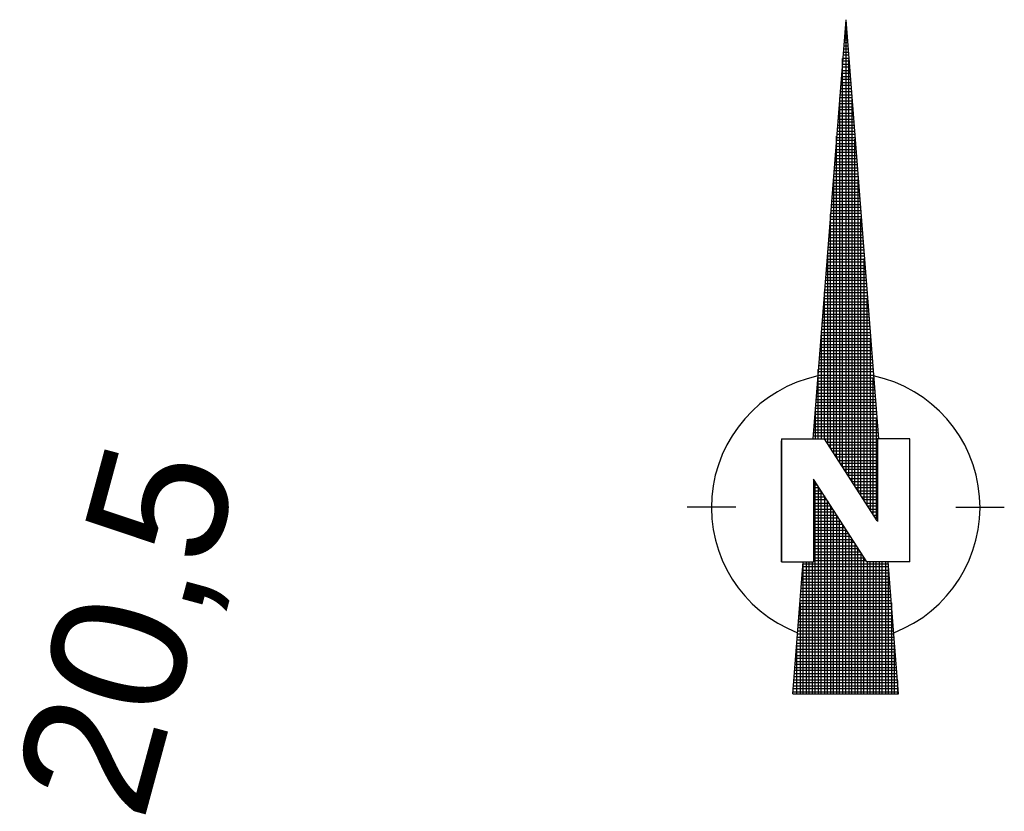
# Model space of a CAD drawing. Header units: millimetres. Extents: x -191 to 81095, y -508122 to 28741.
# Tile 80 of 255: x 5021 to 5028, y 10007 to 10013. Entities that reach past the tile are written whole.
import ezdxf
from ezdxf.enums import TextEntityAlignment as Align

# ---------------------------------------------------------------- set-up
doc = ezdxf.new("R2010")
doc.units = ezdxf.units.MM
doc.layers.get('0').update_dxf_attribs({"color": 251})
doc.layers.add('240620_Dorsten Achse$0$EB-62273S-A-KMTXT', color=1, linetype='Continuous', lineweight=35)
doc.layers.add('TTK-P-Nordpfeil 100', color=5, linetype='Continuous', lineweight=25)
doc.styles.add('240620_Dorsten Achse$0$Beschriftung', font='arial.ttf')

# ---------------------------------------------------------------- blocks, each defined once
blk = doc.blocks.new('Nordpfeil')
at = {"color": 2, "linetype": 'Continuous'}
for p, q in [((0.0032, -0.041), (-0.2404, -3.1488)), ((0.0021, -0.055), (0.0043, -0.055)), ((0.0032, -0.041), (0.0032, -3.3947)), ((0.0032, -0.041), (0.2468, -3.1488)), ((-0.005, -0.1454), (0.0112, -0.1454)), ((0.0095, -0.1228), (-0.0032, -0.1228)), ((-0.0014, -0.1002), (0.0077, -0.1002)), ((0.006, -0.0776), (0.0003, -0.0776)), ((0.0164, -0.2132), (-0.0103, -0.2132)), ((-0.0085, -0.1906), (0.0147, -0.1906)), ((0.0129, -0.168), (-0.0067, -0.168)), ((-0.0156, -0.281), (0.0216, -0.281)), ((0.0199, -0.2584), (-0.0138, -0.2584)), ((-0.0121, -0.2358), (0.0181, -0.2358)), ((0.0268, -0.3488), (-0.0209, -0.3488)), ((-0.0194, -3.3598), (-0.0194, -0.3293)), ((-0.0191, -0.3262), (0.0251, -0.3262)), ((0.0233, -0.3036), (-0.0174, -0.3036)), ((0.0258, -3.4295), (0.0258, -0.336)), ((-0.0262, -0.4166), (0.032, -0.4166)), ((0.0302, -0.394), (-0.0245, -0.394)), ((-0.0227, -0.3714), (0.0285, -0.3714)), ((-0.0333, -0.5069), (0.0389, -0.5069)), ((0.0372, -0.4843), (-0.0315, -0.4843)), ((-0.0298, -0.4617), (0.0354, -0.4617)), ((0.0337, -0.4391), (-0.028, -0.4391)), ((0.0441, -0.5747), (-0.0386, -0.5747)), ((-0.0368, -0.5521), (0.0424, -0.5521)), ((0.0406, -0.5295), (-0.0351, -0.5295)), ((-0.0439, -0.6425), (0.0493, -0.6425)), ((0.0476, -0.6199), (-0.0422, -0.6199)), ((-0.042, -0.6176), (-0.042, -3.3249)), ((-0.0404, -0.5973), (0.0458, -0.5973)), ((0.0484, -0.6309), (0.0484, -3.4644)), ((0.0545, -0.7103), (-0.0492, -0.7103)), ((-0.0475, -0.6877), (0.0527, -0.6877)), ((0.051, -0.6651), (-0.0457, -0.6651)), ((0.0614, -0.8007), (-0.0563, -0.8007)), ((-0.0546, -0.7781), (0.0597, -0.7781)), ((0.0579, -0.7555), (-0.0528, -0.7555)), ((-0.051, -0.7329), (0.0562, -0.7329)), ((-0.0616, -0.8685), (0.0666, -0.8685)), ((0.0649, -0.8459), (-0.0599, -0.8459)), ((-0.0581, -0.8233), (0.0631, -0.8233)), ((0.0718, -0.9363), (-0.067, -0.9363)), ((-0.0652, -0.9137), (0.0701, -0.9137)), ((-0.0646, -3.2901), (-0.0646, -0.9059)), ((0.0683, -0.8911), (-0.0634, -0.8911)), ((0.071, -3.4993), (0.071, -0.9259)), ((-0.0723, -1.004), (0.077, -1.004)), ((0.0753, -0.9814), (-0.0705, -0.9814)), ((-0.0687, -0.9588), (0.0735, -0.9588)), ((-0.0794, -1.0944), (0.0839, -1.0944)), ((0.0822, -1.0718), (-0.0776, -1.0718)), ((-0.0758, -1.0492), (0.0804, -1.0492)), ((0.0787, -1.0266), (-0.074, -1.0266)), ((0.0891, -1.1622), (-0.0847, -1.1622)), ((-0.0829, -1.1396), (0.0874, -1.1396)), ((0.0856, -1.117), (-0.0811, -1.117)), ((-0.09, -1.23), (0.0943, -1.23)), ((0.0926, -1.2074), (-0.0882, -1.2074)), ((-0.0872, -1.1942), (-0.0872, -3.2552)), ((-0.0864, -1.1848), (0.0908, -1.1848)), ((0.0936, -1.2209), (0.0936, -3.5341)), ((0.0995, -1.2978), (-0.0953, -1.2978)), ((-0.0935, -1.2752), (0.0978, -1.2752)), ((0.096, -1.2526), (-0.0917, -1.2526)), ((-0.1006, -1.3656), (0.1047, -1.3656)), ((0.1029, -1.343), (-0.0988, -1.343)), ((-0.0971, -1.3204), (0.1012, -1.3204)), ((-0.1077, -1.4559), (0.1116, -1.4559)), ((0.1099, -1.4334), (-0.1059, -1.4334)), ((-0.1041, -1.4108), (0.1081, -1.4108)), ((0.1064, -1.3882), (-0.1024, -1.3882)), ((0.1168, -1.5237), (-0.113, -1.5237)), ((-0.1112, -1.5011), (0.1151, -1.5011)), ((-0.1098, -3.2203), (-0.1098, -1.4825)), ((0.1133, -1.4785), (-0.1095, -1.4785)), ((0.1162, -3.569), (0.1162, -1.5159)), ((-0.1183, -1.5915), (0.122, -1.5915)), ((0.1203, -1.5689), (-0.1165, -1.5689)), ((-0.1148, -1.5463), (0.1185, -1.5463)), ((0.1272, -1.6593), (-0.1236, -1.6593)), ((-0.1219, -1.6367), (0.1254, -1.6367)), ((0.1237, -1.6141), (-0.1201, -1.6141)), ((0.1341, -1.7497), (-0.1307, -1.7497)), ((-0.1289, -1.7271), (0.1324, -1.7271)), ((0.1306, -1.7045), (-0.1272, -1.7045)), ((-0.1254, -1.6819), (0.1289, -1.6819)), ((-0.136, -1.8175), (0.1393, -1.8175)), ((0.1376, -1.7949), (-0.1342, -1.7949)), ((-0.1325, -1.7723), (0.1358, -1.7723)), ((-0.1324, -1.7708), (-0.1324, -3.1855)), ((0.1388, -1.8109), (0.1388, -3.6039)), ((0.1445, -1.8853), (-0.1413, -1.8853)), ((-0.1396, -1.8627), (0.1428, -1.8627)), ((0.141, -1.8401), (-0.1378, -1.8401)), ((-0.1466, -1.9531), (0.1497, -1.9531)), ((0.1479, -1.9305), (-0.1449, -1.9305)), ((-0.1431, -1.9079), (0.1462, -1.9079)), ((-0.1537, -2.0434), (0.1566, -2.0434)), ((0.1549, -2.0208), (-0.152, -2.0208)), ((-0.1502, -1.9982), (0.1531, -1.9982)), ((0.1514, -1.9756), (-0.1484, -1.9756)), ((0.1618, -2.1112), (-0.159, -2.1112)), ((-0.1573, -2.0886), (0.1601, -2.0886)), ((0.1583, -2.066), (-0.1555, -2.066)), ((-0.155, -3.1506), (-0.155, -2.0591)), ((0.1614, -3.6387), (0.1614, -2.1059)), ((-0.1644, -2.179), (0.167, -2.179)), ((0.1653, -2.1564), (-0.1626, -2.1564)), ((-0.1608, -2.1338), (0.1635, -2.1338)), ((0.1722, -2.2468), (-0.1697, -2.2468)), ((-0.1679, -2.2242), (0.1704, -2.2242)), ((0.1687, -2.2016), (-0.1661, -2.2016)), ((-0.175, -2.3146), (0.1774, -2.3146)), ((0.1756, -2.292), (-0.1732, -2.292)), ((-0.1714, -2.2694), (0.1739, -2.2694)), ((-0.1821, -2.405), (0.1843, -2.405)), ((0.1826, -2.3824), (-0.1803, -2.3824)), ((-0.1785, -2.3598), (0.1808, -2.3598)), ((-0.1776, -2.3474), (-0.1776, -3.1488)), ((0.1791, -2.3372), (-0.1768, -2.3372)), ((0.184, -2.4009), (0.184, -3.6736)), ((0.1895, -2.4728), (-0.1874, -2.4728)), ((-0.1856, -2.4502), (0.1878, -2.4502)), ((0.186, -2.4276), (-0.1838, -2.4276)), ((-0.1927, -2.5405), (0.1947, -2.5405)), ((0.1929, -2.5179), (-0.1909, -2.5179)), ((-0.1891, -2.4953), (0.1912, -2.4953)), ((0.1999, -2.6083), (-0.198, -2.6083)), ((-0.1962, -2.5857), (0.1981, -2.5857)), ((0.1964, -2.5631), (-0.1945, -2.5631)), ((0.2068, -2.6987), (-0.2051, -2.6987)), ((-0.2033, -2.6761), (0.2051, -2.6761)), ((0.2033, -2.6535), (-0.2015, -2.6535)), ((-0.2001, -3.1488), (-0.2001, -2.6357)), ((-0.1998, -2.6309), (0.2016, -2.6309)), ((0.2066, -3.7085), (0.2066, -2.6958)), ((-0.2104, -2.7665), (0.212, -2.7665)), ((0.2103, -2.7439), (-0.2086, -2.7439)), ((-0.2069, -2.7213), (0.2085, -2.7213)), ((0.2172, -2.8343), (-0.2157, -2.8343)), ((-0.2139, -2.8117), (0.2154, -2.8117)), ((0.2137, -2.7891), (-0.2122, -2.7891)), ((-0.221, -2.9021), (0.2224, -2.9021)), ((0.2206, -2.8795), (-0.2193, -2.8795)), ((-0.2175, -2.8569), (0.2189, -2.8569)), ((-0.2281, -2.9925), (0.2293, -2.9925)), ((0.2276, -2.9699), (-0.2263, -2.9699)), ((-0.2246, -2.9473), (0.2258, -2.9473)), ((0.2241, -2.9247), (-0.2228, -2.9247)), ((-0.2227, -2.924), (-0.2227, -3.1488)), ((0.2292, -2.9908), (0.2292, -3.7433)), ((0.2345, -3.0602), (-0.2334, -3.0602)), ((-0.2316, -3.0376), (0.2328, -3.0376)), ((0.231, -3.015), (-0.2299, -3.015)), ((-0.2387, -3.128), (0.2397, -3.128)), ((0.2379, -3.1054), (-0.237, -3.1054)), ((-0.2352, -3.0828), (0.2362, -3.0828)), ((-0.4721, -3.1488), (-0.4721, -4.0615)), ((-0.4721, -3.1488), (-0.1561, -3.1488)), ((-0.4721, -4.0615), (-0.4721, -3.1643)), ((-0.1561, -3.1488), (0.2349, -3.7566)), ((0.2413, -3.1506), (-0.155, -3.1506)), ((-0.1403, -3.1732), (0.2413, -3.1732)), ((0.2413, -3.1958), (-0.1257, -3.1958)), ((0.2413, -3.762), (0.2413, -3.1454)), ((0.4786, -3.1488), (0.2413, -3.1488)), ((0.4786, -4.0615), (0.4786, -3.1488)), ((-0.111, -3.2184), (0.2413, -3.2184)), ((0.2413, -3.241), (-0.0964, -3.241)), ((-0.0817, -3.2636), (0.2413, -3.2636)), ((0.2413, -3.2862), (-0.0671, -3.2862)), ((-0.0524, -3.3088), (0.2413, -3.3088)), ((0.2413, -3.3314), (-0.0378, -3.3314)), ((-0.0232, -3.354), (0.2413, -3.354)), ((0.2413, -3.3766), (-0.0085, -3.3766)), ((0.0061, -3.3992), (0.2413, -3.3992)), ((0.2413, -3.4218), (0.0208, -3.4218)), ((-0.2348, -3.4483), (-0.2348, -4.0649)), ((0.1596, -4.0615), (-0.2348, -3.4483)), ((-0.2228, -3.467), (-0.2348, -3.467)), ((-0.2348, -3.4896), (-0.2083, -3.4896)), ((-0.2227, -5.041), (-0.2227, -3.4671)), ((-0.2001, -3.5022), (-0.2001, -5.041)), ((0.0354, -3.4444), (0.2413, -3.4444)), ((0.2413, -3.467), (0.0501, -3.467)), ((0.0647, -3.4896), (0.2413, -3.4896)), ((-0.1938, -3.5121), (-0.2348, -3.5121)), ((-0.2348, -3.5347), (-0.1792, -3.5347)), ((-0.1647, -3.5573), (-0.2348, -3.5573)), ((-0.1776, -5.041), (-0.1776, -3.5373)), ((-0.155, -3.5725), (-0.155, -5.041)), ((0.2413, -3.5121), (0.0793, -3.5121)), ((0.094, -3.5347), (0.2413, -3.5347)), ((0.2413, -3.5573), (0.1086, -3.5573)), ((-0.2348, -3.5799), (-0.1502, -3.5799)), ((-0.1356, -3.6025), (-0.2348, -3.6025)), ((-0.2348, -3.6251), (-0.1211, -3.6251)), ((-0.1065, -3.6477), (-0.2348, -3.6477)), ((-0.1324, -5.041), (-0.1324, -3.6076)), ((-0.1098, -3.6427), (-0.1098, -5.041)), ((0.1233, -3.5799), (0.2413, -3.5799)), ((0.2413, -3.6025), (0.1379, -3.6025)), ((0.1526, -3.6251), (0.2413, -3.6251)), ((0.2413, -3.6477), (0.1672, -3.6477)), ((-0.8126, -3.657), (-1.1727, -3.657)), ((-0.2348, -3.6703), (-0.092, -3.6703)), ((-0.0775, -3.6929), (-0.2348, -3.6929)), ((-0.2348, -3.7155), (-0.0629, -3.7155)), ((-0.0872, -5.041), (-0.0872, -3.6778)), ((-0.0646, -3.713), (-0.0646, -5.041)), ((0.1819, -3.6703), (0.2413, -3.6703)), ((0.2413, -3.6929), (0.1965, -3.6929)), ((0.2111, -3.7155), (0.2413, -3.7155)), ((0.819, -3.657), (1.1791, -3.657)), ((-0.0484, -3.7381), (-0.2348, -3.7381)), ((-0.2348, -3.7607), (-0.0339, -3.7607)), ((-0.0193, -3.7833), (-0.2348, -3.7833)), ((-0.042, -5.041), (-0.042, -3.7481)), ((-0.0194, -3.7832), (-0.0194, -5.041)), ((0.2413, -3.7381), (0.2258, -3.7381)), ((0.2404, -3.7607), (0.2413, -3.7607)), ((-0.2348, -3.8059), (-0.0048, -3.8059)), ((0.0097, -3.8285), (-0.2348, -3.8285)), ((-0.2348, -3.8511), (0.0243, -3.8511)), ((0.0032, -5.041), (0.0032, -3.8184)), ((0.0258, -3.8535), (0.0258, -5.041)), ((0.0388, -3.8737), (-0.2348, -3.8737)), ((-0.2348, -3.8963), (0.0533, -3.8963)), ((0.0679, -3.9189), (-0.2348, -3.9189)), ((-0.2348, -3.9415), (0.0824, -3.9415)), ((0.0484, -5.041), (0.0484, -3.8886)), ((0.071, -3.9237), (0.071, -5.041)), ((0.0969, -3.9641), (-0.2348, -3.9641)), ((-0.2348, -3.9867), (0.1115, -3.9867)), ((0.126, -4.0093), (-0.2348, -4.0093)), ((0.0936, -5.041), (0.0936, -3.9589)), ((0.1162, -3.994), (0.1162, -5.041)), ((-0.4721, -4.0615), (-0.2348, -4.0615)), ((-0.3887, -5.041), (-0.3119, -4.0615)), ((-0.3131, -4.077), (0.3195, -4.077)), ((-0.3131, -5.041), (-0.3131, -4.0772)), ((-0.2905, -4.0615), (-0.2905, -5.041)), ((-0.2679, -5.041), (-0.2679, -4.0615)), ((-0.2453, -4.0615), (-0.2453, -5.041)), ((-0.2348, -4.0318), (0.1405, -4.0318)), ((0.1551, -4.0544), (-0.2348, -4.0544)), ((0.1388, -5.041), (0.1388, -4.0291)), ((0.4786, -4.0615), (0.1596, -4.0615)), ((0.1614, -4.0615), (0.1614, -5.041)), ((0.184, -5.041), (0.184, -4.0615)), ((0.2066, -4.0615), (0.2066, -5.041)), ((0.2292, -5.041), (0.2292, -4.0615)), ((0.2518, -4.0615), (0.2518, -5.041)), ((0.2744, -5.041), (0.2744, -4.0615)), ((0.297, -4.0615), (0.297, -5.041)), ((0.3951, -5.041), (0.3183, -4.0615)), ((0.3195, -5.041), (0.3195, -4.0771)), ((0.3249, -4.1448), (-0.3184, -4.1448)), ((-0.3167, -4.1222), (0.3231, -4.1222)), ((0.3213, -4.0996), (-0.3149, -4.0996)), ((-0.3237, -4.2126), (0.3302, -4.2126)), ((0.3284, -4.19), (-0.322, -4.19)), ((-0.3202, -4.1674), (0.3266, -4.1674)), ((-0.3308, -4.303), (0.3373, -4.303)), ((0.3355, -4.2804), (-0.329, -4.2804)), ((-0.3273, -4.2578), (0.3337, -4.2578)), ((0.3319, -4.2352), (-0.3255, -4.2352)), ((0.3426, -4.3708), (-0.3361, -4.3708)), ((-0.3357, -4.3655), (-0.3357, -5.041)), ((-0.3344, -4.3482), (0.3408, -4.3482)), ((0.339, -4.3256), (-0.3326, -4.3256)), ((0.3421, -4.3654), (0.3421, -5.041)), ((-0.3414, -4.4386), (0.3479, -4.4386)), ((0.3461, -4.416), (-0.3397, -4.416)), ((-0.3379, -4.3934), (0.3443, -4.3934)), ((0.3532, -4.5064), (-0.3468, -4.5064)), ((-0.345, -4.4838), (0.3514, -4.4838)), ((0.3497, -4.4612), (-0.3432, -4.4612)), ((0.3603, -4.5967), (-0.3538, -4.5967)), ((-0.3521, -4.5741), (0.3585, -4.5741)), ((0.3567, -4.5515), (-0.3503, -4.5515)), ((-0.3485, -4.529), (0.355, -4.529)), ((-0.3592, -4.6645), (0.3656, -4.6645)), ((-0.3583, -5.041), (-0.3583, -4.6538)), ((0.3638, -4.6419), (-0.3574, -4.6419)), ((-0.3556, -4.6193), (0.362, -4.6193)), ((0.3647, -5.041), (0.3647, -4.6537)), ((0.3709, -4.7323), (-0.3645, -4.7323)), ((-0.3627, -4.7097), (0.3691, -4.7097)), ((0.3674, -4.6871), (-0.3609, -4.6871)), ((-0.3698, -4.8001), (0.3762, -4.8001)), ((0.3744, -4.7775), (-0.368, -4.7775)), ((-0.3662, -4.7549), (0.3727, -4.7549)), ((-0.3769, -4.8905), (0.3833, -4.8905)), ((0.3815, -4.8679), (-0.3751, -4.8679)), ((-0.3733, -4.8453), (0.3798, -4.8453)), ((0.378, -4.8227), (-0.3716, -4.8227)), ((0.3886, -4.9583), (-0.3822, -4.9583)), ((-0.3804, -4.9357), (0.3868, -4.9357)), ((0.3851, -4.9131), (-0.3786, -4.9131)), ((0.3873, -4.942), (0.3873, -5.041)), ((-0.3875, -5.0261), (0.3939, -5.0261)), ((0.3922, -5.0035), (-0.3857, -5.0035)), ((-0.3839, -4.9809), (0.3904, -4.9809)), ((-0.3887, -5.041), (0.3951, -5.041))]:
    blk.add_line(p, q, dxfattribs=at)
for start, end in [(102.00056, 249.03641), (290.96382, 77.99887)]:
    blk.add_arc((0.0032, -3.657), 0.9958, start, end, dxfattribs=at)

msp = doc.modelspace()

# ---------------------------------------------------------------- block references
at = {"layer": 'TTK-P-Nordpfeil 100', "color": 251}
msp.add_blockref('Nordpfeil', (5026.9884, 10012.9517, 36.5057), dxfattribs=at)

# ---------------------------------------------------------------- texts
at = {"layer": '240620_Dorsten Achse$0$EB-62273S-A-KMTXT', "color": 251, "style": '240620_Dorsten Achse$0$Beschriftung'}
msp.add_text('20,5', height=1, rotation=74.87133, dxfattribs=at).set_placement((5022.1372, 10008.2618), align=Align.CENTER)

doc.saveas('drawing.dxf')
